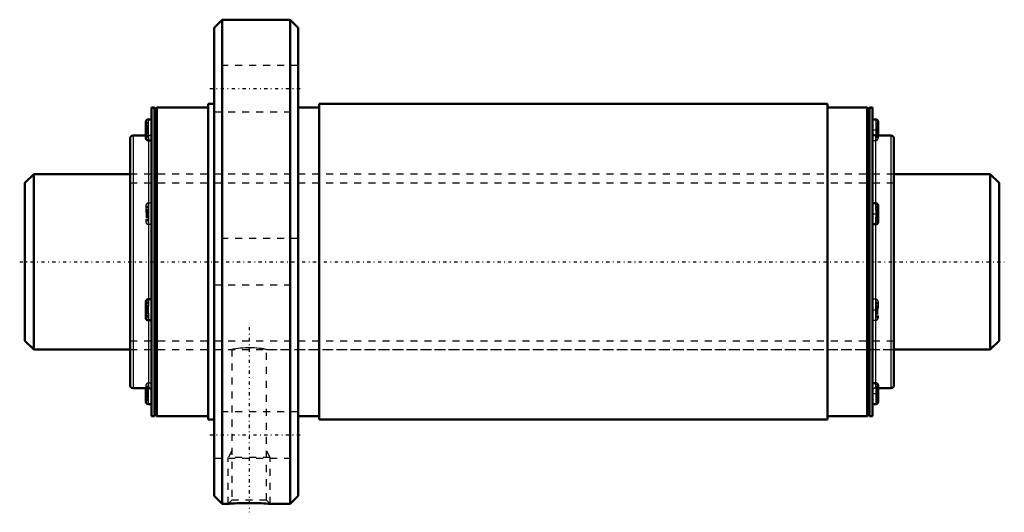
# Model space of a CAD drawing. Header units: millimetres. Extents: x -1 to 140, y -36 to 34.
import ezdxf

# ---------------------------------------------------------------- set-up
doc = ezdxf.new("R2010")
doc.units = ezdxf.units.MM
doc.linetypes.add('Center', pattern=[1.5, 0.45, -0.5, 0.05, -0.5])
doc.linetypes.add('Dashed', pattern=[2, 1, -1])
for name, color, linetype, lineweight in [('2d ConnectionPoints', 7, 'Continuous', 50), ('AM_0', 7, 'Continuous', 50), ('AM_4', 3, 'Continuous', 25), ('AM_5', 3, 'Continuous', 25), ('AM_7', 7, 'Center', 25), ('AM_9', 6, 'Dashed', 25)]:
    doc.layers.add(name, color=color, linetype=linetype, lineweight=lineweight)

# ---------------------------------------------------------------- blocks, each defined once
blk = doc.blocks.new('1_CNF2550_6ZZ_Nut_0_in_CNF2550_6ZZ_139LC7T_000_rev_0')
at = {"layer": 'AM_0'}
for p, q in [((28.15, 34.5), (27, 33.35)), ((37.85, 34.5), (28.15, 34.5)), ((28.15, 34.5), (28.15, -34.5)), ((39, 33.35), (37.85, 34.5)), ((37.85, 34.5), (37.85, -34.5)), ((27, 33.35), (27, -33.35)), ((39, 33.35), (39, -33.35)), ((27, 22.5), (26.15, 22.5)), ((26.15, 22.5), (26.15, -22.5)), ((114.5, 22.5), (42, 22.5)), ((42, 22.5), (42, -22.5)), ((114.5, 22.5), (114.5, -22.5)), ((18.5, 22), (18.07, 22)), ((18.07, 22), (18.07, -22)), ((18.8, 22), (18.5, 21.7)), ((18.5, 22), (18.5, -22)), ((26.15, 22), (18.8, 22)), ((18.8, 22), (18.8, -22)), ((42, 22), (39, 22)), ((120.2, 22), (114.5, 22)), ((120.5, 21.7), (120.2, 22)), ((120.2, 22), (120.2, -22)), ((120.93, 22), (120.5, 22)), ((120.5, 22), (120.5, -22)), ((120.93, 22), (120.93, -22)), ((17.27, 19.99), (17.27, 17.59)), ((18.07, 20.29), (17.57, 20.29)), ((121.43, 20.29), (120.93, 20.29)), ((121.73, 19.99), (121.73, 18)), ((15, 17.57), (15, -17.57)), ((17.27, 18), (15.43, 18)), ((17.57, 17.29), (18.07, 17.29)), ((123.57, 18), (121.36, 18)), ((124, 17.57), (124, -17.57)), ((121.43, 8.34), (120.93, 8.34)), ((121.73, 8.04), (121.73, 5.64)), ((120.93, 5.34), (121.43, 5.34)), ((18.07, -5.34), (17.57, -5.34)), ((17.27, -5.64), (17.27, -8.04)), ((17.57, -8.34), (18.07, -8.34)), ((15.43, -18), (17.64, -18)), ((17.27, -18), (17.27, -19.99)), ((121.43, -17.29), (120.93, -17.29)), ((121.73, -17.59), (121.73, -19.99)), ((121.73, -18), (123.57, -18)), ((17.57, -20.29), (18.07, -20.29)), ((120.93, -20.29), (121.43, -20.29)), ((18.07, -22), (18.5, -22)), ((18.5, -21.7), (18.8, -22)), ((18.8, -22), (26.15, -22)), ((39, -22), (42, -22)), ((114.5, -22), (120.2, -22)), ((120.2, -22), (120.5, -21.7)), ((120.5, -22), (120.93, -22)), ((26.15, -22.5), (27, -22.5)), ((42, -22.5), (114.5, -22.5)), ((27, -33.35), (28.15, -34.5)), ((37.85, -34.5), (39, -33.35)), ((28.15, -34.5), (29, -34.5)), ((34.99, -34.5), (37.85, -34.5))]:
    blk.add_line(p, q, dxfattribs=at)
blk.add_lwpolyline([(29, -34.5), (29.04, -34.5), (29.15, -34.49), (29.34, -34.47), (29.6, -34.46), (29.92, -34.44), (30.3, -34.42), (30.73, -34.4), (31.2, -34.39), (31.71, -34.38), (32.22, -34.38), (32.74, -34.39), (33.23, -34.4), (33.7, -34.42), (34.09, -34.44), (34.44, -34.46), (34.7, -34.48), (34.89, -34.49), (34.98, -34.5), (35, -34.5)], dxfattribs=at)
for centre, radius, start, end in [((17.57, 19.99), 0.3, 90, 180), ((121.43, 19.99), 0.3, 360, 90), ((121.36, 18.43), 0.43, 180, 270), ((15.43, 17.57), 0.43, 90, 180), ((17.57, 17.59), 0.3, 180, 270), ((123.57, 17.57), 0.43, 0, 90), ((121.43, 8.04), 0.3, 360, 90), ((121.43, 5.64), 0.3, 270, 0), ((17.57, -5.64), 0.3, 90, 180), ((17.57, -8.04), 0.3, 180, 270), ((15.43, -17.57), 0.43, 180, 270), ((17.64, -18.43), 0.43, 0, 90), ((121.43, -17.59), 0.3, 360, 90), ((123.57, -17.57), 0.43, 270, 360), ((17.57, -19.99), 0.3, 180, 270), ((121.43, -19.99), 0.3, 270, 0)]:
    blk.add_arc(centre, radius, start, end, dxfattribs=at)
at = {"layer": 'AM_4'}
for p, q in [((17.57, 20.29), (17.57, 17.29)), ((121.43, 20.29), (121.43, 18)), ((15.43, 18), (15.43, -18)), ((17.64, 17.29), (17.64, -5.34)), ((121.36, 18), (121.36, 8.34)), ((123.57, 18), (123.57, -18)), ((121.43, 8.34), (121.43, 5.34)), ((121.36, 5.34), (121.36, -17.29)), ((17.57, -5.34), (17.57, -8.34)), ((17.64, -8.34), (17.64, -18)), ((17.57, -18), (17.57, -20.29)), ((121.43, -17.29), (121.43, -20.29))]:
    blk.add_line(p, q, dxfattribs=at)
at = {"layer": 'AM_5', "linetype": 'Dashed'}
for p, q in [((29.54, -26.96), (29, -27.9)), ((35, -27.9), (29, -27.9)), ((29, -34.5), (29, -27.9)), ((34.46, -26.96), (35, -27.9)), ((35, -34.5), (35, -27.9))]:
    blk.add_line(p, q, dxfattribs=at)
at = {"layer": 'AM_7'}
for p, q in [((26.4, 24.68), (39.6, 24.68)), ((17.23, 18.79), (18.11, 18.79)), ((120.89, 18.79), (121.77, 18.79)), ((17.23, 6.84), (18.11, 6.84)), ((120.89, 6.84), (121.77, 6.84)), ((17.23, -6.84), (18.11, -6.84)), ((120.89, -6.84), (121.77, -6.84)), ((32, -9.3), (32, -35.7)), ((17.23, -18.79), (18.11, -18.79)), ((120.89, -18.79), (121.77, -18.79)), ((26.4, -24.68), (39.6, -24.68))]:
    blk.add_line(p, q, dxfattribs=at)
at = {"layer": 'AM_9'}
for p, q in [((39, 27.98), (27, 27.98)), ((27, 21.38), (39, 21.38)), ((17.57, 19.82), (17.27, 19.82)), ((121.43, 19.82), (121.73, 19.82)), ((17.57, 19.65), (17.27, 19.65)), ((17.57, 19.37), (17.27, 19.37)), ((17.57, 19.21), (17.27, 19.21)), ((17.57, 19.15), (17.27, 19.15)), ((17.27, 19.14), (17.57, 19.14)), ((17.57, 19.04), (17.27, 19.04)), ((17.57, 18.91), (17.27, 18.91)), ((17.57, 18.9), (17.27, 18.9)), ((17.57, 18.69), (17.27, 18.69)), ((17.57, 18.68), (17.27, 18.68)), ((17.57, 18.55), (17.27, 18.55)), ((17.57, 18.45), (17.27, 18.45)), ((17.57, 18.44), (17.27, 18.44)), ((17.57, 18.38), (17.27, 18.38)), ((121.43, 19.65), (121.73, 19.65)), ((121.43, 19.37), (121.73, 19.37)), ((121.43, 19.21), (121.73, 19.21)), ((121.43, 19.15), (121.73, 19.15)), ((121.43, 19.14), (121.73, 19.14)), ((121.43, 19.04), (121.73, 19.04)), ((121.43, 18.91), (121.73, 18.91)), ((121.43, 18.9), (121.73, 18.9)), ((121.43, 18.69), (121.73, 18.69)), ((121.43, 18.68), (121.73, 18.68)), ((121.43, 18.55), (121.73, 18.55)), ((121.73, 18.45), (121.43, 18.45)), ((121.43, 18.44), (121.73, 18.44)), ((121.43, 18.38), (121.73, 18.38)), ((17.57, 18.22), (17.27, 18.22)), ((17.64, 18), (17.27, 18)), ((17.57, 17.94), (17.27, 17.94)), ((17.57, 17.77), (17.27, 17.77)), ((17.64, 18), (17.64, 17.29)), ((120.93, 17.29), (121.43, 17.29)), ((121.43, 18.22), (121.73, 18.22)), ((121.43, 18), (121.43, 17.29)), ((121.43, 17.94), (121.73, 17.94)), ((121.43, 17.77), (121.73, 17.77)), ((121.73, 18), (121.73, 17.59)), ((124, 12.5), (15, 12.5)), ((17.27, 8.04), (17.27, 5.64)), ((17.57, 7.87), (17.27, 7.87)), ((17.57, 7.69), (17.27, 7.69)), ((17.57, 7.42), (17.27, 7.42)), ((17.57, 7.25), (17.27, 7.25)), ((17.57, 7.2), (17.27, 7.2)), ((17.27, 7.19), (17.57, 7.19)), ((17.57, 7.08), (17.27, 7.08)), ((18.07, 8.34), (17.57, 8.34)), ((17.57, 8.34), (17.57, 5.34)), ((121.36, 8.34), (121.36, 5.34)), ((121.43, 7.87), (121.73, 7.87)), ((121.43, 7.69), (121.73, 7.69)), ((121.43, 7.42), (121.73, 7.42)), ((121.43, 7.25), (121.73, 7.25)), ((121.43, 7.2), (121.73, 7.2)), ((121.43, 7.19), (121.73, 7.19)), ((121.43, 7.08), (121.73, 7.08)), ((17.57, 6.96), (17.27, 6.96)), ((17.57, 6.95), (17.27, 6.95)), ((17.57, 6.73), (17.27, 6.73)), ((17.57, 6.73), (17.27, 6.73)), ((17.57, 6.6), (17.27, 6.6)), ((17.57, 6.49), (17.27, 6.49)), ((17.57, 6.49), (17.27, 6.49)), ((17.57, 6.43), (17.27, 6.43)), ((17.57, 6.26), (17.27, 6.26)), ((17.57, 5.99), (17.27, 5.99)), ((17.57, 5.82), (17.27, 5.82)), ((121.43, 6.96), (121.73, 6.96)), ((121.43, 6.95), (121.73, 6.95)), ((121.43, 6.73), (121.73, 6.73)), ((121.43, 6.73), (121.73, 6.73)), ((121.43, 6.6), (121.73, 6.6)), ((121.43, 6.49), (121.73, 6.49)), ((121.73, 6.49), (121.43, 6.49)), ((121.43, 6.43), (121.73, 6.43)), ((121.43, 6.26), (121.73, 6.26)), ((121.43, 5.99), (121.73, 5.99)), ((121.43, 5.82), (121.73, 5.82)), ((17.57, 5.34), (18.07, 5.34)), ((39, 3.3), (27, 3.3)), ((27, -3.3), (39, -3.3)), ((17.64, -5.34), (17.64, -8.34)), ((121.43, -5.34), (120.93, -5.34)), ((121.43, -5.34), (121.43, -8.34)), ((17.57, -5.82), (17.27, -5.82)), ((17.57, -5.99), (17.27, -5.99)), ((17.57, -6.26), (17.27, -6.26)), ((17.57, -6.43), (17.27, -6.43)), ((17.57, -6.49), (17.27, -6.49)), ((17.27, -6.49), (17.57, -6.49)), ((17.57, -6.6), (17.27, -6.6)), ((17.57, -6.73), (17.27, -6.73)), ((17.57, -6.73), (17.27, -6.73)), ((17.57, -6.95), (17.27, -6.95)), ((17.57, -6.96), (17.27, -6.96)), ((121.43, -5.82), (121.73, -5.82)), ((121.43, -5.99), (121.73, -5.99)), ((121.43, -6.26), (121.73, -6.26)), ((121.43, -6.43), (121.73, -6.43)), ((121.43, -6.49), (121.73, -6.49)), ((121.43, -6.49), (121.73, -6.49)), ((121.43, -6.6), (121.73, -6.6)), ((121.43, -6.73), (121.73, -6.73)), ((121.43, -6.73), (121.73, -6.73)), ((121.43, -6.95), (121.73, -6.95)), ((121.43, -6.96), (121.73, -6.96)), ((121.73, -5.64), (121.73, -8.04)), ((17.57, -7.08), (17.27, -7.08)), ((17.57, -7.19), (17.27, -7.19)), ((17.57, -7.2), (17.27, -7.2)), ((17.57, -7.25), (17.27, -7.25)), ((17.57, -7.42), (17.27, -7.42)), ((17.57, -7.69), (17.27, -7.69)), ((17.57, -7.87), (17.27, -7.87)), ((120.93, -8.34), (121.43, -8.34)), ((121.43, -7.08), (121.73, -7.08)), ((121.73, -7.19), (121.43, -7.19)), ((121.43, -7.2), (121.73, -7.2)), ((121.43, -7.25), (121.73, -7.25)), ((121.43, -7.42), (121.73, -7.42)), ((121.43, -7.69), (121.73, -7.69)), ((121.43, -7.87), (121.73, -7.87)), ((15, -12.5), (29.54, -12.5)), ((29.54, -12.5), (29.54, -33.96)), ((31.96, -12.26), (32.15, -12.26)), ((34.45, -12.5), (124, -12.5)), ((34.46, -33.96), (34.46, -12.5)), ((17.27, -17.59), (17.27, -18)), ((17.57, -17.77), (17.27, -17.77)), ((17.57, -17.94), (17.27, -17.94)), ((17.57, -18.22), (17.27, -18.22)), ((18.07, -17.29), (17.57, -17.29)), ((17.57, -17.29), (17.57, -18)), ((121.36, -17.29), (121.36, -18)), ((121.36, -18), (121.73, -18)), ((121.43, -17.77), (121.73, -17.77)), ((121.43, -17.94), (121.73, -17.94)), ((121.43, -18.22), (121.73, -18.22)), ((17.57, -18.38), (17.27, -18.38)), ((17.57, -18.44), (17.27, -18.44)), ((17.27, -18.45), (17.57, -18.45)), ((17.57, -18.55), (17.27, -18.55)), ((17.57, -18.68), (17.27, -18.68)), ((17.57, -18.69), (17.27, -18.69)), ((17.57, -18.9), (17.27, -18.9)), ((17.57, -18.91), (17.27, -18.91)), ((17.57, -19.04), (17.27, -19.04)), ((17.57, -19.14), (17.27, -19.14)), ((17.57, -19.15), (17.27, -19.15)), ((17.57, -19.21), (17.27, -19.21)), ((17.57, -19.37), (17.27, -19.37)), ((17.57, -19.65), (17.27, -19.65)), ((121.43, -18.38), (121.73, -18.38)), ((121.43, -18.44), (121.73, -18.44)), ((121.43, -18.45), (121.73, -18.45)), ((121.43, -18.55), (121.73, -18.55)), ((121.43, -18.68), (121.73, -18.68)), ((121.43, -18.69), (121.73, -18.69)), ((121.43, -18.9), (121.73, -18.9)), ((121.43, -18.91), (121.73, -18.91)), ((121.43, -19.04), (121.73, -19.04)), ((121.73, -19.14), (121.43, -19.14)), ((121.43, -19.15), (121.73, -19.15)), ((121.43, -19.21), (121.73, -19.21)), ((121.43, -19.37), (121.73, -19.37)), ((121.43, -19.65), (121.73, -19.65)), ((17.57, -19.82), (17.27, -19.82)), ((121.43, -19.82), (121.73, -19.82)), ((39, -21.38), (27, -21.38)), ((27, -27.98), (39, -27.98)), ((29.54, -33.96), (29, -34.5)), ((34.46, -33.96), (29.54, -33.96)), ((35, -34.5), (34.46, -33.96))]:
    blk.add_line(p, q, dxfattribs=at)
blk.add_lwpolyline([(34.46, -12.5), (34.44, -12.5), (34.37, -12.48), (34.23, -12.46), (34.03, -12.42), (33.77, -12.38), (33.46, -12.34), (33.1, -12.3), (32.72, -12.28), (32.3, -12.26), (31.9, -12.26), (31.49, -12.27), (31.1, -12.29), (30.74, -12.32), (30.41, -12.36), (30.11, -12.4), (29.88, -12.44), (29.7, -12.47), (29.59, -12.49), (29.54, -12.5), (29.54, -12.5)], dxfattribs=at)
for centre, radius, start, end in [((17.64, 18.43), 0.43, 270, 0), ((121.43, 17.59), 0.3, 270, 0), ((17.57, 8.04), 0.3, 90, 180), ((17.57, 5.64), 0.3, 180, 270), ((121.43, -5.64), 0.3, 360, 90), ((121.43, -8.04), 0.3, 270, 0), ((17.57, -17.59), 0.3, 90, 180), ((121.36, -18.43), 0.43, 90, 180)]:
    blk.add_arc(centre, radius, start, end, dxfattribs=at)
blk = doc.blocks.new('2_CNF2550_60ZZ0_Shaft_0_in_CNF2550_6ZZ_139LC7T_000_rev_0')
at = {"layer": 'AM_0'}
for p, q in [((1.25, 12.5), (0, 11.25)), ((0, 11.25), (0, -11.25)), ((15, 12.5), (1.25, 12.5)), ((1.25, 12.5), (1.25, -12.5)), ((137.75, 12.5), (124, 12.5)), ((139, 11.25), (137.75, 12.5)), ((137.75, 12.5), (137.75, -12.5)), ((139, 11.25), (139, -11.25)), ((0, -11.25), (1.25, -12.5)), ((1.25, -12.5), (15, -12.5)), ((124, -12.5), (137.75, -12.5)), ((137.75, -12.5), (139, -11.25))]:
    blk.add_line(p, q, dxfattribs=at)
at = {"layer": 'AM_5', "linetype": 'Dashed'}
for p, q in [((15, 11.273), (124, 11.273)), ((15, -11.273), (124, -11.273))]:
    blk.add_line(p, q, dxfattribs=at)
at = {"layer": 'AM_7'}
blk.add_line((-0.75, 0), (139.75, 0), dxfattribs=at)
at = {"layer": 'AM_9'}
for p, q in [((124, 12.5), (15, 12.5)), ((15, -12.5), (124, -12.5))]:
    blk.add_line(p, q, dxfattribs=at)

msp = doc.modelspace()

# ---------------------------------------------------------------- linework, layer by layer
at = {"layer": '2d ConnectionPoints'}
msp.add_point((0, 0), dxfattribs=at)

# ---------------------------------------------------------------- block references
for name in ['1_CNF2550_6ZZ_Nut_0_in_CNF2550_6ZZ_139LC7T_000_rev_0', '2_CNF2550_60ZZ0_Shaft_0_in_CNF2550_6ZZ_139LC7T_000_rev_0']:
    msp.add_blockref(name, (0, 0))

doc.saveas('drawing.dxf')
